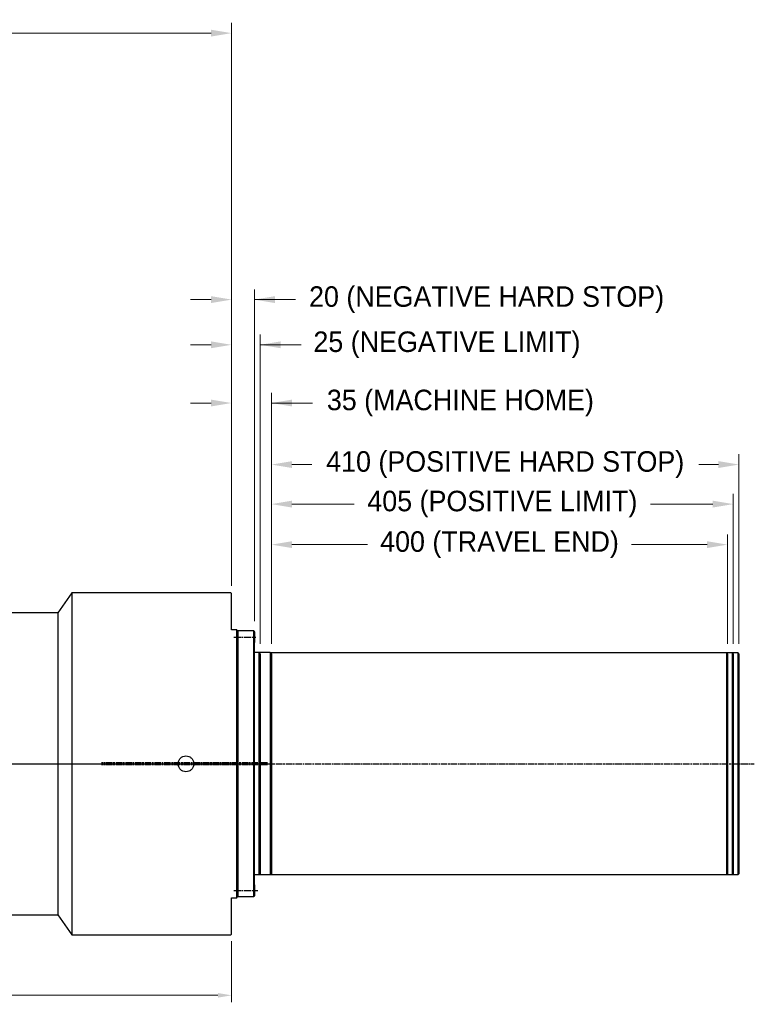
# Model space of a CAD drawing. Header units: millimetres. Extents: x 0 to 3370, y -35 to 2376.
# Tile 5 of 24: x 1558 to 2203, y 774 to 1637. Entities that reach past the tile are written whole.
import ezdxf

# ---------------------------------------------------------------- set-up
doc = ezdxf.new("R2010")
doc.units = ezdxf.units.MM
for name, pattern in [('AM_ISO08W050x2', [9, 6, -0.75, 1.5, -0.75]), ('CENTER', [2, 1.25, -0.25, 0.25, -0.25]), ('CHAIN', [0.3543, 0.2362, -0.0295, 0.0591, -0.0295])]:
    doc.linetypes.add(name, pattern=pattern)
doc.layers.add('ATA-CENTER', color=133, linetype='CENTER')
doc.layers.add('中心標記 (HIWIN)', color=3, linetype='Continuous', lineweight=70)
doc.styles.get("Standard").update_dxf_attribs({"font": 'gulim.ttc'})
doc.dimstyles.new('ata_L1', dxfattribs={"dimtxt": 12, "dimasz": 12, "dimexe": 6, "dimexo": 6, "dimgap": 6, "dimtad": 0, "dimtih": 1, "dimtoh": 1, "dimdec": 3, "dimdsep": 46, "dimtxsty": 'Standard', "dimcen": 0, "dimclrd": 252, "dimclre": 252, "dimclrt": 4, "dimadec": 6, "dimazin": 2, "dimtfac": 1, "dimtdec": 6, "dimtofl": 0, "dimtmove": 0, "dimatfit": 3, "dimfxl": 0, "dimtolj": 1, "dimtzin": 0, "dimlwd": 0, "dimlwe": 0, "dimarcsym": 0})
doc.dimstyles.new('ata_L2', dxfattribs={"dimtxt": 18, "dimasz": 18, "dimexe": 9, "dimexo": 9, "dimgap": 9, "dimtad": 0, "dimtih": 1, "dimtoh": 1, "dimdec": 6, "dimdsep": 46, "dimtxsty": 'Standard', "dimcen": 0, "dimclrd": 252, "dimclre": 252, "dimclrt": 4, "dimadec": 6, "dimazin": 2, "dimtfac": 1, "dimtdec": 6, "dimtofl": 0, "dimtmove": 0, "dimatfit": 3, "dimfxl": 0, "dimtolj": 1, "dimtzin": 0, "dimlwd": 0, "dimlwe": 0, "dimarcsym": 0})

# ---------------------------------------------------------------- blocks, each defined once
blk = doc.blocks.new('*D4509')
at = {"color": 252, "lineweight": 0}
for p, q in [((1744.15, 1140.81), (1744.15, 1310.23)), ((1779.15, 1090.16), (1779.15, 1310.23)), ((1726.15, 1301.23), (1708.15, 1301.23)), ((1779.15, 1301.23), (1815.15, 1301.23)), ((1797.15, 1301.23), (1815.15, 1301.23))]:
    blk.add_line(p, q, dxfattribs=at)
at = {"color": 252}
for points in [[(1726.15, 1298.23), (1726.15, 1304.23), (1744.15, 1301.23)], [(1797.15, 1304.23), (1797.15, 1298.23), (1779.15, 1301.23)]]:
    blk.add_solid(points, dxfattribs=at)
at = {"layer": 'Defpoints', "color": 0}
for p in [(1744.15, 1301.23), (1744.15, 1131.81), (1779.15, 1081.16)]:
    blk.add_point(p, dxfattribs=at)
at = {"color": 4, "insert": (1944.84, 1301.23), "char_height": 18, "attachment_point": 5}
blk.add_mtext('\\A1;35 (MACHINE HOME)', dxfattribs=at)
blk = doc.blocks.new('*D4508')
at = {"color": 252, "lineweight": 0}
for p, q in [((1744.15, 1140.81), (1744.15, 1361.31)), ((1769.15, 1090.16), (1769.15, 1361.31)), ((1726.15, 1352.31), (1708.15, 1352.31)), ((1769.15, 1352.31), (1805.15, 1352.31)), ((1787.15, 1352.31), (1805.15, 1352.31))]:
    blk.add_line(p, q, dxfattribs=at)
at = {"color": 252}
for points in [[(1726.15, 1349.31), (1726.15, 1355.31), (1744.15, 1352.31)], [(1787.15, 1355.31), (1787.15, 1349.31), (1769.15, 1352.31)]]:
    blk.add_solid(points, dxfattribs=at)
at = {"layer": 'Defpoints', "color": 0}
for p in [(1744.15, 1352.31), (1744.15, 1131.81), (1769.15, 1081.16)]:
    blk.add_point(p, dxfattribs=at)
at = {"color": 4, "insert": (1933.03, 1352.31), "char_height": 18, "attachment_point": 5}
blk.add_mtext('\\A1;25 (NEGATIVE LIMIT)', dxfattribs=at)
blk = doc.blocks.new('*D4512')
at = {"color": 252, "lineweight": 0}
for p, q in [((1779.15, 1090.16), (1779.15, 1256.27)), ((2189.15, 1090.16), (2189.15, 1256.27)), ((1797.15, 1247.27), (1814.45, 1247.27)), ((2171.15, 1247.27), (2153.86, 1247.27))]:
    blk.add_line(p, q, dxfattribs=at)
at = {"color": 252}
for points in [[(1797.15, 1250.27), (1797.15, 1244.27), (1779.15, 1247.27)], [(2171.15, 1244.27), (2171.15, 1250.27), (2189.15, 1247.27)]]:
    blk.add_solid(points, dxfattribs=at)
at = {"layer": 'Defpoints', "color": 0}
for p in [(2189.15, 1247.27), (1779.15, 1081.16), (2189.15, 1081.16)]:
    blk.add_point(p, dxfattribs=at)
at = {"color": 4, "insert": (1984.15, 1247.27), "char_height": 18, "attachment_point": 5}
blk.add_mtext('\\A1;410 (POSITIVE HARD STOP)', dxfattribs=at)
blk = doc.blocks.new('*D4511')
at = {"color": 252, "lineweight": 0}
for p, q in [((1779.15, 1090.16), (1779.15, 1221.58)), ((2184.15, 1090.16), (2184.15, 1221.58)), ((1797.15, 1212.58), (1851.74, 1212.58)), ((2166.15, 1212.58), (2111.57, 1212.58))]:
    blk.add_line(p, q, dxfattribs=at)
at = {"color": 252}
for points in [[(1797.15, 1215.58), (1797.15, 1209.58), (1779.15, 1212.58)], [(2166.15, 1209.58), (2166.15, 1215.58), (2184.15, 1212.58)]]:
    blk.add_solid(points, dxfattribs=at)
at = {"layer": 'Defpoints', "color": 0}
for p in [(2184.15, 1212.58), (1779.15, 1081.16), (2184.15, 1081.16)]:
    blk.add_point(p, dxfattribs=at)
at = {"color": 4, "insert": (1981.65, 1212.58), "char_height": 18, "attachment_point": 5}
blk.add_mtext('\\A1;405 (POSITIVE LIMIT)', dxfattribs=at)
blk = doc.blocks.new('*D4510')
at = {"color": 252, "lineweight": 0}
for p, q in [((1779.15, 1090.16), (1779.15, 1186.04)), ((2179.15, 1090.16), (2179.15, 1186.04)), ((1797.15, 1177.04), (1863.38, 1177.04)), ((2161.15, 1177.04), (2094.93, 1177.04))]:
    blk.add_line(p, q, dxfattribs=at)
at = {"color": 252}
for points in [[(1797.15, 1180.04), (1797.15, 1174.04), (1779.15, 1177.04)], [(2161.15, 1174.04), (2161.15, 1180.04), (2179.15, 1177.04)]]:
    blk.add_solid(points, dxfattribs=at)
at = {"layer": 'Defpoints', "color": 0}
for p in [(2179.15, 1177.04), (1779.15, 1081.16), (2179.15, 1081.16)]:
    blk.add_point(p, dxfattribs=at)
at = {"color": 4, "insert": (1979.15, 1177.04), "char_height": 18, "attachment_point": 5}
blk.add_mtext('\\A1;400 (TRAVEL END)', dxfattribs=at)
blk = doc.blocks.new('*D4507')
at = {"color": 252, "lineweight": 0}
for p, q in [((1744.15, 1140.81), (1744.15, 1400.94)), ((1764.15, 1109.81), (1764.15, 1400.94)), ((1726.15, 1391.94), (1708.15, 1391.94)), ((1764.15, 1391.94), (1800.15, 1391.94)), ((1782.15, 1391.94), (1800.15, 1391.94))]:
    blk.add_line(p, q, dxfattribs=at)
at = {"color": 252}
for points in [[(1726.15, 1388.94), (1726.15, 1394.94), (1744.15, 1391.94)], [(1782.15, 1394.94), (1782.15, 1388.94), (1764.15, 1391.94)]]:
    blk.add_solid(points, dxfattribs=at)
at = {"layer": 'Defpoints', "color": 0}
for p in [(1744.15, 1391.94), (1744.15, 1131.81), (1764.15, 1100.81)]:
    blk.add_point(p, dxfattribs=at)
at = {"color": 4, "insert": (1967.82, 1391.94), "char_height": 18, "attachment_point": 5}
blk.add_mtext('\\A1;20 (NEGATIVE HARD STOP)', dxfattribs=at)
blk = doc.blocks.new('*D8638')
at = {"color": 252, "lineweight": 0}
for p, q in [((919.15, 832.06), (919.15, 775.73)), ((1744.15, 829.31), (1744.15, 775.73)), ((931.15, 781.73), (1312.48, 781.73)), ((1732.15, 781.73), (1350.82, 781.73))]:
    blk.add_line(p, q, dxfattribs=at)
at = {"color": 252}
for points in [[(931.15, 783.73), (931.15, 779.73), (919.15, 781.73)], [(1732.15, 779.73), (1732.15, 783.73), (1744.15, 781.73)]]:
    blk.add_solid(points, dxfattribs=at)
at = {"layer": 'Defpoints', "color": 0}
for p in [(919.15, 838.06), (1744.15, 835.31), (1744.15, 781.73)]:
    blk.add_point(p, dxfattribs=at)
at = {"color": 4, "insert": (1331.65, 781.73), "char_height": 12, "attachment_point": 5}
blk.add_mtext('\\A1;825', dxfattribs=at)
blk = doc.blocks.new('*D4506')
at = {"color": 252, "lineweight": 0}
for p, q in [((677.15, 1486.31), (677.15, 1634.66)), ((1744.15, 1140.81), (1744.15, 1634.66)), ((695.15, 1625.66), (1166.82, 1625.66)), ((1726.15, 1625.66), (1254.48, 1625.66))]:
    blk.add_line(p, q, dxfattribs=at)
at = {"color": 252}
for points in [[(695.15, 1628.66), (695.15, 1622.66), (677.15, 1625.66)], [(1726.15, 1622.66), (1726.15, 1628.66), (1744.15, 1625.66)]]:
    blk.add_solid(points, dxfattribs=at)
at = {"layer": 'Defpoints', "color": 0}
for p in [(1744.15, 1625.66), (677.15, 1477.31), (1744.15, 1131.81)]:
    blk.add_point(p, dxfattribs=at)
at = {"color": 4, "insert": (1210.65, 1625.66), "char_height": 18, "attachment_point": 5}
blk.add_mtext('\\A1;(1067)', dxfattribs=at)

msp = doc.modelspace()

# ---------------------------------------------------------------- linework, layer by layer
for p, q in [((1604.1527826, 1134.812701), (1591.6527826, 1117.312701)), ((1743.6527826, 1134.812701), (1604.1527826, 1134.812701)), ((1604.1527826, 1134.812701), (1604.1527826, 834.812701)), ((1744.1527826, 1134.312701), (1743.6527826, 1134.812701)), ((1744.1527826, 1102.312701), (1744.1527826, 1134.312701)), ((1591.6527826, 1117.312701), (1544.1527826, 1117.312701)), ((1591.6527826, 1117.312701), (1591.6527826, 852.312701)), ((1748.6527826, 1102.312701), (1744.1527826, 1102.312701)), ((1749.1527826, 1101.812701), (1748.6527826, 1102.312701)), ((1748.6527826, 867.312701), (1748.6527826, 1102.312701)), ((1749.1527826, 1092.812701), (1749.1527826, 1101.812701)), ((1749.6527826, 1101.312701), (1749.1527826, 1100.812701)), ((1749.1527826, 1100.812701), (1749.1527826, 1098.562701)), ((1749.1527826, 1093.062701), (1749.1527826, 1098.562701)), ((1763.6527826, 1101.312701), (1749.6527826, 1101.312701)), ((1749.6527826, 1101.312701), (1749.6527826, 868.312701)), ((1764.1527826, 1100.812701), (1763.6527826, 1101.312701)), ((1763.6527826, 868.312701), (1763.6527826, 1101.312701)), ((1764.1527826, 1100.562701), (1764.1527826, 1100.812701)), ((1764.1527826, 1100.562701), (1764.1527826, 1091.062701)), ((1749.1527826, 1093.062701), (1749.1527826, 1092.312701)), ((1749.1527826, 874.312701), (1749.1527826, 1092.812701)), ((1764.1527826, 1085.312701), (1764.1527826, 1091.062701)), ((1764.1527826, 884.312701), (1764.1527826, 1085.312701)), ((1778.1527826, 1082.31232), (1764.1527826, 1082.31232)), ((1778.1527826, 1082.31232), (1778.1527826, 887.31232)), ((1779.1527826, 1081.31232), (1778.1527826, 1082.31232)), ((1779.1527826, 1081.31232), (1779.1527826, 888.31232)), ((1778.1527826, 887.31232), (1764.1527826, 887.31232)), ((1778.1527826, 887.31232), (1764.1527826, 887.31232)), ((1764.1527826, 878.562701), (1764.1527826, 884.312701)), ((1779.1527826, 888.31232), (1778.1527826, 887.31232)), ((1749.1527826, 877.312701), (1749.1527826, 876.562701)), ((1749.1527826, 871.062701), (1749.1527826, 876.562701)), ((1749.1527826, 867.812701), (1749.1527826, 874.312701)), ((1764.1527826, 878.562701), (1764.1527826, 869.062701)), ((1744.1527826, 867.312701), (1748.6527826, 867.312701)), ((1744.1527826, 835.312701), (1744.1527826, 867.312701)), ((1748.6527826, 867.312701), (1749.1527826, 867.812701)), ((1749.1527826, 871.062701), (1749.1527826, 868.812701)), ((1749.1527826, 868.812701), (1749.6527826, 868.312701)), ((1749.6527826, 868.312701), (1763.6527826, 868.312701)), ((1763.6527826, 868.312701), (1764.1527826, 868.812701)), ((1764.1527826, 868.812701), (1764.1527826, 869.062701)), ((1544.1527826, 852.312701), (1591.6527826, 852.312701)), ((1591.6527826, 852.312701), (1604.1527826, 834.812701)), ((1604.1527826, 834.812701), (1743.6527826, 834.812701)), ((1743.6527826, 834.812701), (1744.1527826, 835.312701))]:
    msp.add_line(p, q)
at = {"color": 252}
for p, q in [((1768.1527826, 1082.31232), (1768.1527826, 887.31232)), ((1769.1527826, 1081.31232), (1768.1527826, 1082.31232)), ((1769.1527826, 1081.31232), (1769.1527826, 888.31232)), ((1778.1527826, 1082.31232), (2188.1527826, 1082.31232)), ((2178.1527826, 1082.31232), (2178.1527826, 887.31232)), ((2179.1527826, 1081.31232), (2178.1527826, 1082.31232)), ((2179.1527826, 1081.31232), (2179.1527826, 888.31232)), ((2183.1527826, 1082.31232), (2183.1527826, 887.31232)), ((2184.1527826, 1081.31232), (2183.1527826, 1082.31232)), ((2184.1527826, 1081.31232), (2184.1527826, 888.31232)), ((2188.1527826, 1082.31232), (2188.1527826, 887.31232)), ((2189.1527826, 1081.31232), (2188.1527826, 1082.31232)), ((2189.1527826, 1081.31232), (2189.1527826, 888.31232)), ((1769.1527826, 888.31232), (1768.1527826, 887.31232)), ((2188.1527826, 887.31232), (1778.1527826, 887.31232)), ((2179.1527826, 888.31232), (2178.1527826, 887.31232)), ((2184.1527826, 888.31232), (2183.1527826, 887.31232)), ((2189.1527826, 888.31232), (2188.1527826, 887.31232))]:
    msp.add_line(p, q, dxfattribs=at)
for points, knots in [([(1697.2352826, 984.81232), (1697.2352826, 985.6810726), (1697.4089366, 986.60762), (1698.1149439, 988.3119007), (1698.6472882, 989.0896479), (1699.8754549, 990.3178146), (1700.653202, 990.8501587), (1702.3574825, 991.556166), (1703.2840298, 991.72982), (1704.1527826, 991.72982), (1705.0215355, 991.72982), (1705.9480827, 991.556166), (1707.6523632, 990.8501587), (1708.4301103, 990.3178146), (1709.658277, 989.0896479), (1710.1906213, 988.3119007), (1710.8966286, 986.60762), (1711.0702826, 985.6810726), (1711.0702826, 984.81232)], [3.1275098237, 3.1275098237, 3.1275098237, 3.1275098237, 3.388135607, 3.388135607, 3.6487613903, 3.6487613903, 3.9093872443, 3.9093872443, 4.1700130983, 4.1700130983, 4.1700130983, 4.4306389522, 4.4306389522, 4.6912648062, 4.6912648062, 4.9518905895, 4.9518905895, 5.2125163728, 5.2125163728, 5.2125163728, 5.2125163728]), ([(1711.0702826, 984.81232), (1711.0702826, 983.9435674), (1710.8966286, 983.01702), (1710.1906213, 981.3127393), (1709.658277, 980.5349921), (1708.4301103, 979.3068254), (1707.6523632, 978.7744813), (1705.9480827, 978.0684741), (1705.0215355, 977.89482), (1703.2840298, 977.89482), (1702.3574825, 978.0684741), (1700.653202, 978.7744813), (1699.8754549, 979.3068254), (1698.6472882, 980.5349921), (1698.1149439, 981.3127393), (1697.4089366, 983.01702), (1697.2352826, 983.9435674), (1697.2352826, 984.81232)], [1.0425032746, 1.0425032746, 1.0425032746, 1.0425032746, 1.3031290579, 1.3031290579, 1.5637548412, 1.5637548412, 1.8243806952, 1.8243806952, 2.0850065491, 2.0850065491, 2.3456324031, 2.3456324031, 2.6062582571, 2.6062582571, 2.8668840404, 2.8668840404, 3.1275098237, 3.1275098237, 3.1275098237, 3.1275098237])]:
    msp.add_open_spline(points, degree=3, knots=knots)
at = {"layer": 'ATA-CENTER', "linetype": 'AM_ISO08W050x2'}
for p, q in [((1746.1527826, 1095.812701), (1765.2976514, 1095.812701)), ((1746.1527826, 873.812701), (1767.2191638, 873.812701))]:
    msp.add_line(p, q, dxfattribs=at)
at = {"layer": 'ATA-CENTER', "linetype": 'CHAIN', "ltscale": 23.990969}
for p, q in [((651.5198028, 984.81232), (1780.6527826, 984.81232)), ((1485.6527826, 984.81232), (2202.6203922, 984.81232))]:
    msp.add_line(p, q, dxfattribs=at)
at = {"layer": '中心標記 (HIWIN)', "linetype": 'CHAIN', "ltscale": 23.990969}
for p, q in [((1775.6806002, 984.812701), (1630.137829, 984.812701)), ((1775.6806002, 984.81232), (1630.137829, 984.81232))]:
    msp.add_line(p, q, dxfattribs=at)

# ---------------------------------------------------------------- dimensions: what is measured, and where the dimension line sits
for base, p1, p2, text, picture, middle in [((1744.1527826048, 1625.6571351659), (677.1527826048, 1477.3127010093), (1744.1527826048, 1131.8127010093), '(<>)', '*D4506', (1210.6527826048, 1625.6571351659)), ((2189.1527826, 1247.2653894), (1779.1527826, 1081.1580005), (2189.1527826, 1081.1580005), '<> (POSITIVE HARD STOP)', '*D4512', (1984.1527826, 1247.2653894)), ((2184.1527826, 1212.5753048), (1779.1527826, 1081.1580005), (2184.1527826, 1081.1580005), '<> (POSITIVE LIMIT)', '*D4511', (1981.6527826, 1212.5753048)), ((2179.1527826, 1177.0370518), (1779.1527826, 1081.1580005), (2179.1527826, 1081.1580005), '<> (TRAVEL END)', '*D4510', (1979.1527826, 1177.0370518))]:
    dim = msp.add_linear_dim(base=base, p1=p1, p2=p2, text=text, dimstyle='ata_L2', override={"dimtfill": 0})
    dim.commit()
    dim.dimension.update_dxf_attribs({"geometry": picture, "text_midpoint": middle})
for base, p1, text, picture, middle in [((1744.1527826, 1391.9435053), (1764.1527826, 1100.812701), '<> (NEGATIVE HARD STOP)', '*D4507', (1967.8227826, 1391.9435053)), ((1744.1527826, 1352.3111139), (1769.1527826, 1081.1580005), '<> (NEGATIVE LIMIT)', '*D4508', (1933.0337826, 1352.3111139)), ((1744.1527826, 1301.2293537), (1779.1527826, 1081.1580005), '<> (MACHINE HOME)', '*D4509', (1944.8427826, 1301.2293537))]:
    dim = msp.add_linear_dim(base=base, p1=p1, p2=(1744.1527826, 1131.812701), text=text, dimstyle='ata_L2', override={"dimtfill": 0})
    dim.commit()
    dim.dimension.update_dxf_attribs({"geometry": picture, "text_midpoint": middle, "dimtype": 160})
dim = msp.add_linear_dim(base=(1744.1527826, 781.7267035), p1=(919.1527826, 838.062701), p2=(1744.1527826, 835.312701), dimstyle='ata_L1')
dim.commit()
dim.dimension.update_dxf_attribs({"geometry": '*D8638', "text_midpoint": (1331.6527826, 781.7267035)})

doc.saveas('drawing.dxf')
